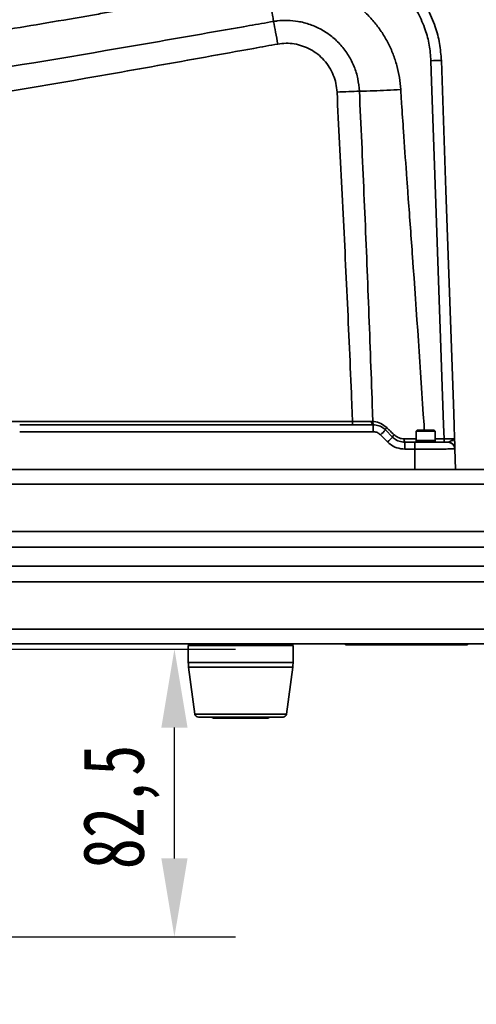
# Model space of a CAD drawing. Header units: millimetres. Extents: x 4180 to 7964, y -765 to 3096.
# Tile 25 of 30: x 6028 to 6159, y 1781 to 2063. Entities that reach past the tile are written whole.
import ezdxf

# ---------------------------------------------------------------- set-up
doc = ezdxf.new("R2010")
doc.units = ezdxf.units.MM
doc.header["$PDSIZE"] = -1
doc.dimstyles.new('ISO-25', dxfattribs={"dimscale": 5, "dimtxt": 3.5, "dimasz": 4.5, "dimexe": 3.5, "dimexo": 0.625, "dimtad": 1, "dimdec": 1, "dimtxsty": 'Standard', "dimcen": 2.5, "dimclrd": 1, "dimclre": 1, "dimadec": 0, "dimazin": 0, "dimtfac": 1, "dimtdec": 1, "dimtmove": 1, "dimatfit": 3, "dimfxl": 1, "dimarcsym": 0})

# ---------------------------------------------------------------- blocks, each defined once
blk = doc.blocks.new('*D39')
at = {"color": 1, "lineweight": -2, "transparency": 16777216}
for p, q in [((5936.09, 1791.09), (5936.09, 1577.91)), ((6211.09, 1675.85), (6211.09, 1577.91)), ((5958.59, 1595.41), (6188.59, 1595.41))]:
    blk.add_line(p, q, dxfattribs=at)
at = {"color": 1, "transparency": 16777216}
for points in [[(5958.59, 1599.16), (5958.59, 1591.66), (5936.09, 1595.41)], [(6188.59, 1599.16), (6188.59, 1591.66), (6211.09, 1595.41)]]:
    blk.add_solid(points, dxfattribs=at)
at = {"layer": 'Defpoints', "color": 0, "transparency": 16777216}
for p in [(5936.09, 1794.22), (6211.09, 1678.97), (6211.09, 1595.41)]:
    blk.add_point(p, dxfattribs=at)
at = {"color": 0, "transparency": 16777216, "insert": (6073.59, 1607.29), "char_height": 17.5, "attachment_point": 5}
blk.add_mtext('{\\fHYSWLongFangSong|b1|i0|c134|p2;275}', dxfattribs=at)
blk = doc.blocks.new('*D40')
at = {"color": 1, "lineweight": -2, "transparency": 16777216}
for p, q in [((6192.35, 2218.94), (5355.08, 2218.94)), ((5372.58, 1666.95), (5372.58, 2196.44)), ((5472.97, 1644.45), (5355.08, 1644.45))]:
    blk.add_line(p, q, dxfattribs=at)
at = {"color": 1, "transparency": 16777216}
for points in [[(5368.83, 2196.44), (5376.33, 2196.44), (5372.58, 2218.94)], [(5368.83, 1666.95), (5376.33, 1666.95), (5372.58, 1644.45)]]:
    blk.add_solid(points, dxfattribs=at)
at = {"layer": 'Defpoints', "color": 0, "transparency": 16777216}
for p in [(5372.58, 2218.94), (6195.48, 2218.94), (5476.09, 1644.45)]:
    blk.add_point(p, dxfattribs=at)
at = {"color": 0, "transparency": 16777216, "insert": (5360.71, 1931.69), "char_height": 17.5, "attachment_point": 5, "rotation": 90}
blk.add_mtext('{\\fHYSWLongFangSong|b1|i0|c134|p2;574}', dxfattribs=at)
blk = doc.blocks.new('*D45')
at = {"color": 1, "lineweight": -2, "transparency": 16777216}
for p, q in [((6004.22, 1882.95), (6089.61, 1882.95)), ((6072.11, 1822.95), (6072.11, 1860.45)), ((5977.37, 1800.45), (6089.61, 1800.45))]:
    blk.add_line(p, q, dxfattribs=at)
at = {"color": 1, "transparency": 16777216}
for points in [[(6068.36, 1860.45), (6075.86, 1860.45), (6072.11, 1882.95)], [(6068.36, 1822.95), (6075.86, 1822.95), (6072.11, 1800.45)]]:
    blk.add_solid(points, dxfattribs=at)
at = {"layer": 'Defpoints', "color": 0, "transparency": 16777216}
for p in [(6001.09, 1882.95), (6072.11, 1882.95), (5974.24, 1800.45)]:
    blk.add_point(p, dxfattribs=at)
at = {"color": 0, "transparency": 16777216, "insert": (6056.85, 1837.7), "char_height": 17.5, "attachment_point": 5, "rotation": 90}
blk.add_mtext('{\\fHYSWLongFangSong|b1|i0|c134|p2;82,5}', dxfattribs=at)

msp = doc.modelspace()

# ---------------------------------------------------------------- linework, layer by layer
at = {"linetype": 'Continuous', "lineweight": 35}
for p, q in [((6123.13, 1948.22), (6021.94, 1948.22)), ((6128.95, 1948.19), (6128.58, 1948.21)), ((6129.03, 1947.25), (6027.77, 1947.25)), ((6027.77, 1945.27), (6129.03, 1945.26)), ((6134.61, 1943.72), (6132.58, 1945.77)), ((6141.64, 1945.75), (6141.34, 1945.45)), ((6141.34, 1945.45), (6141.34, 1942.75)), ((6146.84, 1945.45), (6141.34, 1945.45)), ((6141.64, 1945.75), (6146.54, 1945.75)), ((6143.71, 1945.75), (6143.62, 1947.25)), ((6146.84, 1945.45), (6146.54, 1945.75)), ((6146.84, 1942.75), (6146.84, 1945.45)), ((6131.16, 1944.38), (6133.2, 1942.33)), ((6141.34, 1943.22), (6137.97, 1943.21)), ((6141, 1942.25), (6138.16, 1942.25)), ((6141.34, 1942.75), (6141.34, 1942.25)), ((6146.84, 1942.75), (6141.34, 1942.75)), ((6141.34, 1942.25), (6146.84, 1942.25)), ((6149.38, 1943.22), (6146.84, 1943.22)), ((6146.84, 1942.25), (6146.84, 1942.75)), ((6149.38, 1943.22), (6149.38, 1942.25)), ((6150.63, 1942.28), (6150.47, 1942.25)), ((6138.16, 1940.26), (6141, 1940.26)), ((6141, 1934.45), (6141, 1940.26)), ((6152.47, 1940.32), (6152.48, 1940.4)), ((6152.48, 1940.4), (6152.48, 1940.4)), ((6152.68, 1934.45), (6152.48, 1940.4)), ((6025.17, 1934.45), (6027.77, 1934.45)), ((6027.77, 1934.45), (6141, 1934.45)), ((6141.01, 1934.45), (6266.09, 1934.45)), ((6266.09, 1930.19), (5871.09, 1930.19)), ((5871.09, 1916.66), (6266.09, 1916.66)), ((6266.09, 1912.21), (5871.09, 1912.21)), ((5871.09, 1906.68), (6266.09, 1906.68)), ((6266.09, 1902.23), (5871.09, 1902.23)), ((5871.09, 1888.7), (6266.09, 1888.7)), ((6266.09, 1884.45), (5871.09, 1884.45)), ((6076.59, 1884.45), (6076.09, 1883.95)), ((6076.09, 1883.95), (6076.09, 1879.11)), ((6077.36, 1883.95), (6076.09, 1883.95)), ((6106.09, 1883.95), (6077.36, 1883.95)), ((6106.09, 1883.95), (6105.59, 1884.45)), ((6106.09, 1879.11), (6106.09, 1883.95)), ((6121.09, 1884.15), (6121.09, 1884.45)), ((6124.09, 1884.15), (6121.09, 1884.15)), ((6124.09, 1884.45), (6124.09, 1884.15)), ((6153.09, 1884.15), (6124.09, 1884.15)), ((6153.09, 1884.15), (6153.09, 1884.45)), ((6156.09, 1884.15), (6153.09, 1884.15)), ((6156.09, 1884.45), (6156.09, 1884.15)), ((6076.09, 1879.11), (6106.09, 1879.11)), ((6076.18, 1877.79), (6077.98, 1864.31)), ((6077.44, 1877.79), (6076.18, 1877.79)), ((6106.01, 1877.79), (6077.44, 1877.79)), ((6104.21, 1864.31), (6106.01, 1877.79)), ((6077.98, 1864.31), (6079.08, 1864.31)), ((6079.99, 1863.45), (6078.97, 1863.45)), ((6079.08, 1864.31), (6104.21, 1864.31)), ((6103.22, 1863.45), (6079.99, 1863.45)), ((6097.37, 1863.15), (6083.59, 1863.15)), ((6098.59, 1863.15), (6097.37, 1863.15))]:
    msp.add_line(p, q, dxfattribs=at)
at = {"linetype": 'Continuous', "lineweight": 35, "flags": 128}
for points in [[(6145.59, 2051.62), (6145.8, 2045.63), (6146.64, 2021.65), (6149.24, 1947.25), (6149.38, 1943.22)], [(6152.38, 1943.21), (6152.24, 1947.25), (6152.03, 1953.24), (6151.19, 1977.22), (6149.89, 2014.43), (6148.59, 2051.65)], [(6128.58, 1948.21), (6128.59, 1948.02), (6128.62, 1947.84), (6128.66, 1947.67), (6128.72, 1947.53), (6128.78, 1947.41), (6128.86, 1947.32), (6128.95, 1947.27), (6129.03, 1947.25)], [(6128.95, 1948.19), (6128.95, 1948.01), (6128.97, 1947.83), (6129, 1947.67), (6129.06, 1947.53), (6129.12, 1947.41), (6129.19, 1947.32), (6129.28, 1947.26), (6129.37, 1947.24)]]:
    msp.add_lwpolyline(points, dxfattribs=at)
at = {"linetype": 'Continuous', "lineweight": 35}
for centre, radius, start, end in [((6147.34, 2022.97), 28.7, 87.5061, 93.4941), ((6192.63, 1947.98), 69.49, 179.8027, 180.6057), ((7128.57, 1945.76), 999.54, 179.91451, 180.02831), ((6194.43, 1881.41), 89.26, 133.8566, 135.1342), ((6133.46, 1945.73), 0.88, 126.6518, 177.3112), ((6196.81, 1879.01), 89.75, 133.8618, 135.1325), ((6135.71, 1943.5), 1.12, 127.0605, 168.3542), ((6139.35, 1942.99), 1.4, 170.7092, 211.9798), ((7256.39, 1940.76), 1118.23, 179.92358, 180.02531), ((6150.47, 1940.25), 2, 2.025, 89.9888), ((6086.09, 1879.11), 10, 180, 187.5946), ((6096.09, 1879.11), 10, 352.4054, 0), ((6078.97, 1864.45), 1, 187.5946, 270), ((6083.59, 1864.65), 1.5, 233.1301, 270), ((6098.59, 1864.65), 1.5, 270, 306.8699), ((6103.22, 1864.45), 1, 270, 352.4054)]:
    msp.add_arc(centre, radius, start, end, dxfattribs=at)
for points, knots in [([(6148.59, 2051.65), (6148.46, 2053.29), (6148.21, 2056.58), (6146.87, 2061.63), (6144.68, 2066.66), (6141.54, 2071.49), (6137.62, 2075.7), (6133.07, 2079.21), (6127.98, 2081.89), (6123.22, 2083.47), (6119.05, 2084.22), (6115.23, 2084.55), (6112.58, 2084.38), (6111.09, 2084.28)], [0, 0, 0, 0, 0.088654, 0.177308, 0.280153, 0.382998, 0.485815, 0.588631, 0.691438, 0.794244, 0.856927, 0.91961, 1, 1, 1, 1]), ([(6111.4, 2081.37), (6113.14, 2081.47), (6116.62, 2081.66), (6121.82, 2080.83), (6126.8, 2079.2), (6131.44, 2076.75), (6135.59, 2073.55), (6139.16, 2069.71), (6142.03, 2065.31), (6144.02, 2060.72), (6145.24, 2056.12), (6145.48, 2053.12), (6145.59, 2051.62)], [0, 0, 0, 0, 0.10282, 0.205639, 0.308458, 0.411278, 0.514108, 0.616939, 0.719801, 0.822662, 0.911331, 1, 1, 1, 1]), ([(6098.59, 2073.94), (6098.07, 2073.84), (6096.73, 2073.59), (6094.43, 2073.16), (6091.91, 2072.68), (6089.54, 2072.23), (6087.4, 2071.83), (6085.27, 2071.42), (6081.72, 2070.76), (6076.78, 2069.83), (6071.14, 2068.78), (6066.21, 2067.87), (6062.01, 2067.1), (6057.69, 2066.32), (6053.22, 2065.52), (6045.78, 2064.2), (6035.81, 2062.48), (6023.35, 2060.42), (6011.01, 2058.49), (5998.29, 2056.59), (5985.24, 2054.73), (5973.52, 2053.12), (5963.34, 2051.77), (5956.87, 2050.92), (5952.72, 2050.38), (5950.96, 2050.16), (5949.14, 2049.92), (5947.03, 2049.65), (5944.75, 2049.36), (5942.72, 2049.11), (5941.56, 2048.95), (5941.12, 2048.9)], [0, 0, 0, 0, 0.009905, 0.025605, 0.044125, 0.058164, 0.071018, 0.085001, 0.099041, 0.138916, 0.179493, 0.206983, 0.233229, 0.259898, 0.289568, 0.318663, 0.401859, 0.479972, 0.556193, 0.636822, 0.721981, 0.804127, 0.85931, 0.91512, 0.926921, 0.938061, 0.948386, 0.961559, 0.978098, 0.991617, 1, 1, 1, 1]), ([(6136.94, 2043.35), (6136.83, 2044.52), (6136.63, 2046.84), (6135.88, 2050.25), (6134.81, 2053.53), (6133.39, 2056.69), (6131.64, 2059.7), (6129.57, 2062.51), (6127.23, 2065.09), (6124.63, 2067.39), (6121.79, 2069.42), (6118.76, 2071.12), (6115.57, 2072.5), (6112.25, 2073.53), (6108.85, 2074.2), (6105.4, 2074.49), (6101.96, 2074.45), (6099.7, 2074.11), (6098.59, 2073.94)], [0, 0, 0, 0, 0.0636062, 0.1261044, 0.1881696, 0.2504905, 0.3133266, 0.3761193, 0.4388074, 0.501468, 0.5641239, 0.6267723, 0.689399, 0.7520173, 0.8143823, 0.8767815, 0.9392366, 1, 1, 1, 1]), ([(6098.59, 2073.94), (6098.79, 2072.84), (6099.23, 2070.43), (6099.77, 2067.32), (6100.21, 2064.75), (6100.42, 2063.48), (6100.52, 2062.88)], [0, 0, 0, 0, 0.2798146, 0.6143623, 0.8187031, 1, 1, 1, 1]), ([(6100.52, 2062.88), (6098.22, 2062.48), (6091.33, 2061.28), (6075.27, 2058.46), (6043.33, 2052.91), (5997.67, 2045.4), (5961.12, 2039.91), (5942.83, 2037.17)], [0, 0, 0, 0, 0.043927, 0.131333, 0.306074, 0.652733, 1, 1, 1, 1]), ([(6125.11, 2042.87), (6124.99, 2044.07), (6124.77, 2046.47), (6123.69, 2049.95), (6122.05, 2053.2), (6119.88, 2056.13), (6117.25, 2058.62), (6114.27, 2060.63), (6110.99, 2062.09), (6107.71, 2062.94), (6104.55, 2063.24), (6102.2, 2063.14), (6100.87, 2062.93), (6100.52, 2062.88)], [0, 0, 0, 0, 0.100696, 0.20135, 0.30312, 0.404886, 0.504844, 0.604798, 0.704664, 0.804529, 0.887345, 0.97015, 1, 1, 1, 1]), ([(6100.52, 2062.88), (6100.71, 2061.88), (6101.09, 2059.88), (6101.51, 2057.56), (6101.72, 2056.4)], [0, 0, 0, 0, 0.4999995, 1, 1, 1, 1]), ([(5943.84, 2030.4), (5962.16, 2033.11), (5998.79, 2038.52), (6044.5, 2046.11), (6076.47, 2051.84), (6092.53, 2054.75), (6099.42, 2055.99), (6101.72, 2056.4)], [0, 0, 0, 0, 0.347195, 0.694116, 0.868788, 0.956124, 1, 1, 1, 1]), ([(6101.72, 2056.4), (6102.51, 2056.5), (6104.08, 2056.7), (6106.5, 2056.49), (6108.86, 2055.9), (6111.13, 2054.91), (6113.2, 2053.53), (6115.02, 2051.82), (6116.53, 2049.8), (6117.68, 2047.55), (6118.45, 2045.13), (6118.61, 2043.46), (6118.69, 2042.63)], [0, 0, 0, 0, 0.096229, 0.192523, 0.292053, 0.391587, 0.49175, 0.591919, 0.694308, 0.796704, 0.898329, 1, 1, 1, 1]), ([(6125.11, 2042.87), (6124.11, 2042.84), (6122.1, 2042.78), (6119.83, 2042.68), (6118.69, 2042.63)], [0, 0, 0, 0, 0.5, 1, 1, 1, 1]), ([(6118.69, 2042.63), (6119.19, 2032.84), (6120.18, 2013.25), (6121.62, 1983.87), (6122.57, 1962.19), (6123.05, 1950.31), (6123.13, 1948.22)], [0, 0, 0, 0, 0.311257, 0.622511, 0.933766, 1, 1, 1, 1]), ([(6136.94, 2043.35), (6135.62, 2043.28), (6132.99, 2043.14), (6128.94, 2042.97), (6126.44, 2042.91), (6125.11, 2042.88)], [0, 0, 0, 0, 0.31584, 0.633066, 1, 1, 1, 1]), ([(6128.95, 1948.19), (6128.87, 1950.35), (6128.46, 1962.33), (6127.65, 1984.1), (6126.44, 2013.5), (6125.55, 2033.09), (6125.11, 2042.88)], [0, 0, 0, 0, 0.068447, 0.379206, 0.689844, 1, 1, 1, 1]), ([(6143.62, 1947.25), (6142.55, 1963.28), (6141.12, 1984.89), (6139.4, 2008.09), (6138.82, 2016.1), (6138.35, 2022.53), (6137.83, 2030.03), (6137.32, 2037.53), (6137.05, 2041.52), (6136.97, 2042.85), (6136.94, 2043.35)], [0, 0, 0, 0, 0.5003063, 0.6743463, 0.724582, 0.7502948, 0.8753029, 0.9585538, 0.9845024, 1, 1, 1, 1]), ([(6128.58, 1948.21), (6127.45, 1948.21), (6125.7, 1948.21), (6123.81, 1948.22), (6123.13, 1948.22)], [0, 0, 0, 0, 0.641257, 1, 1, 1, 1]), ([(6132.93, 1946.44), (6132.39, 1946.87), (6131.31, 1947.73), (6129.86, 1948.11), (6129.09, 1948.18), (6128.95, 1948.19)], [0, 0, 0, 0, 0.446158, 0.894819, 1, 1, 1, 1]), ([(6132.58, 1945.77), (6132.44, 1945.9), (6131.89, 1946.41), (6130.72, 1947.08), (6129.59, 1947.19), (6129.03, 1947.25)], [0, 0, 0, 0, 0.144938, 0.572468, 1, 1, 1, 1]), ([(6129.03, 1945.26), (6129.37, 1945.23), (6130.04, 1945.16), (6130.75, 1944.76), (6131.08, 1944.46), (6131.16, 1944.38)], [0, 0, 0, 0, 0.427528, 0.85506, 1, 1, 1, 1]), ([(6135.04, 1944.39), (6134.57, 1944.85), (6133.86, 1945.53), (6133.17, 1946.21), (6132.93, 1946.44)], [0, 0, 0, 0, 0.6664452, 1, 1, 1, 1]), ([(6133.2, 1942.33), (6133.39, 1942.15), (6134.15, 1941.43), (6135.8, 1940.5), (6137.37, 1940.34), (6138.16, 1940.26)], [0, 0, 0, 0, 0.14494, 0.572472, 1, 1, 1, 1]), ([(6138.16, 1942.25), (6137.6, 1942.3), (6136.48, 1942.42), (6135.3, 1943.08), (6134.75, 1943.6), (6134.61, 1943.72)], [0, 0, 0, 0, 0.427529, 0.85506, 1, 1, 1, 1]), ([(6137.97, 1943.21), (6137.83, 1943.22), (6137.22, 1943.24), (6136.14, 1943.51), (6135.4, 1944.1), (6135.04, 1944.39)], [0, 0, 0, 0, 0.130346, 0.566933, 1, 1, 1, 1]), ([(6141, 1940.26), (6141, 1940.52), (6141, 1941.05), (6141, 1941.7), (6141, 1942.16), (6141, 1942.22), (6141, 1942.25)], [0, 0, 0, 0, 0.25, 0.5, 0.75, 1, 1, 1, 1]), ([(6150.47, 1942.25), (6150.42, 1942.25), (6150.32, 1942.25), (6149.68, 1942.25), (6148.5, 1942.25), (6146.57, 1942.25), (6143.97, 1942.25), (6142.1, 1942.25), (6141, 1942.25)], [0, 0, 0, 0, 0.164815, 0.329086, 0.491856, 0.656095, 0.800235, 1, 1, 1, 1]), ([(6152.38, 1943.21), (6152.36, 1943.21), (6152.33, 1943.21), (6151.97, 1943.2), (6151.29, 1943.21), (6150.39, 1943.21), (6149.72, 1943.22), (6149.38, 1943.22)], [0, 0, 0, 0, 0.141106, 0.355671, 0.570327, 0.785142, 1, 1, 1, 1]), ([(6152.38, 1943.21), (6152.38, 1943.21), (6152.38, 1943.16), (6152.3, 1943.03), (6151.84, 1942.79), (6151.15, 1942.5), (6150.75, 1942.31), (6150.64, 1942.28), (6150.63, 1942.28)], [0, 0, 0, 0, 0.002797, 0.196496, 0.508182, 0.829312, 0.992993, 1, 1, 1, 1]), ([(6152.48, 1940.4), (6152.45, 1940.62), (6152.39, 1941.06), (6152.02, 1941.63), (6151.49, 1942.06), (6150.98, 1942.24), (6150.69, 1942.27), (6150.63, 1942.28)], [0, 0, 0, 0, 0.231248, 0.462496, 0.693743, 0.94226, 1, 1, 1, 1]), ([(6152.48, 1940.4), (6152.48, 1940.41), (6152.47, 1940.5), (6152.46, 1940.88), (6152.43, 1941.7), (6152.4, 1942.44), (6152.39, 1942.87), (6152.38, 1943.1), (6152.38, 1943.21), (6152.38, 1943.21)], [0, 0, 0, 0, 0.014405, 0.290566, 0.641842, 0.819037, 0.908223, 0.997464, 1, 1, 1, 1]), ([(6141, 1940.26), (6141, 1940.26), (6142.26, 1940.26), (6144.52, 1940.27), (6147.16, 1940.28), (6148.86, 1940.29), (6150.36, 1940.31), (6151.55, 1940.32), (6152.29, 1940.32), (6152.41, 1940.32), (6152.47, 1940.32)], [0, 0, 0, 0, 0.000003, 0.19478, 0.34593, 0.435048, 0.524198, 0.690834, 0.845188, 1, 1, 1, 1]), ([(6141, 1934.45), (6141.73, 1934.45), (6143.19, 1934.45), (6145.68, 1934.45), (6148.32, 1934.45), (6150.29, 1934.45), (6151.42, 1934.45), (6152.15, 1934.45), (6152.6, 1934.45), (6152.66, 1934.45), (6152.68, 1934.45)], [0, 0, 0, 0, 0.108079, 0.215944, 0.374698, 0.53405, 0.630121, 0.726366, 0.863051, 1, 1, 1, 1])]:
    msp.add_open_spline(points, degree=3, knots=knots, dxfattribs=at)

# ---------------------------------------------------------------- dimensions: what is measured, and where the dimension line sits
dim = msp.add_linear_dim(base=(5372.58, 2218.94), p1=(5476.09, 1644.45), p2=(6195.48, 2218.94), angle=90, text='{\\fHYSWLongFangSong|b1|i0|c134|p2;<>}', dimstyle='ISO-25', override={"dimdec": 0})
dim.commit()
dim.dimension.update_dxf_attribs({"geometry": '*D40', "text_midpoint": (5360.71, 1931.69)})
dim = msp.add_linear_dim(base=(6072.11, 1882.95), p1=(5974.24, 1800.45), p2=(6001.09, 1882.95), angle=90, text='{\\fHYSWLongFangSong|b1|i0|c134|p2;<>}', dimstyle='ISO-25')
dim.commit()
dim.dimension.update_dxf_attribs({"geometry": '*D45', "text_midpoint": (6070.53, 1837.7), "dimtype": 160})
dim = msp.add_linear_dim(base=(6211.09, 1595.41), p1=(5936.09, 1794.22), p2=(6211.09, 1678.97), text='{\\fHYSWLongFangSong|b1|i0|c134|p2;<>}', dimstyle='ISO-25')
dim.commit()
dim.dimension.update_dxf_attribs({"geometry": '*D39', "text_midpoint": (6073.59, 1607.29)})

doc.saveas('drawing.dxf')
